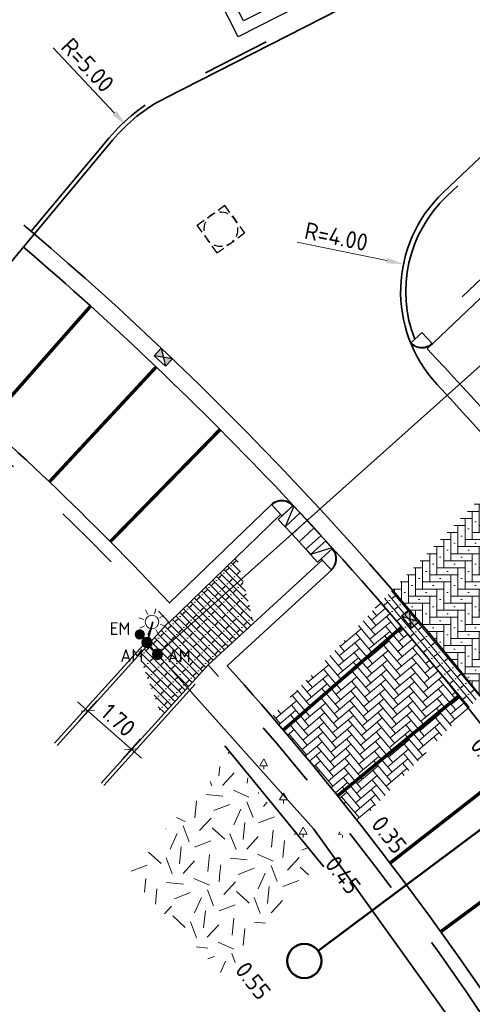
# Model space of a CAD drawing. Header units: metres. Extents: x 109063 to 109671, y 521086 to 521391.
# Tile 11 of 85: x 109131 to 109144, y 521226 to 521254. Entities that reach past the tile are written whole.
import ezdxf
from ezdxf.enums import TextEntityAlignment as Align
from ezdxf.lldxf.tags import DXFTag

# ---------------------------------------------------------------- set-up
doc = ezdxf.new("R2010")
doc.units = ezdxf.units.M
doc.header["$PDMODE"] = 2
for name, pattern in [('NLCS-HIDDEN', [4, 2, -2]), ('VH-OPSLUITBAND-SO', [10, 4, -2, 2, -2]), ('VH-TROTTOIRBAND-SO', [15, 5, -2, 2, -2, 2, -2])]:
    doc.linetypes.add(name, pattern=pattern)
for name, color, linetype, lineweight in [('N-WE-GR-BEPLANTING_NATUUR_BOS-A-200', 92, 'Continuous', 18), ('N-WE-GR-GRAS-A-200', 62, 'Continuous', 18), ('N-WE-IE-MEUBILAIR_WEGMEUBILAIR_CONTAINER-S', 7, 'Continuous', 25), ('N-WE-KL-ET_LS_OV_LICHTMAST-S', 190, 'Continuous', 25), ('N-WE-OV-HULPSTUK_MOF-S-200', 190, 'Continuous', 25), ('N-WE-OV-KABEL_GROEP3-G', 130, 'OV-KABEL-SO', 35), ('N-WE-RI-HWA_KOLK_STRAATKOLK-S-200', 150, 'Continuous', 25), ('N-WE-RI-PUT-S-250', 7, 'Continuous', 25), ('N-WE-VH-KANTOPSLUITING_ELEMENT_INRIT-S', 7, 'Continuous', 25), ('N-WE-VH-KANTOPSLUITING_OPSLUITBAND_100X200-G', 150, 'VH-OPSLUITBAND-SO', 35), ('N-WE-VH-KANTOPSLUITING_TROTTOIRBAND_130 150_160_HOEKBLOK-S', 210, 'Continuous', 25), ('N-WE-VH-KANTOPSLUITING_TROTTOIRBAND_130X150-G', 210, 'VH-TROTTOIRBAND-SO', 35), ('N-WE-VH-KANTVERHARDING_WEG-G', 4, 'Continuous', 35), ('N-WE-VH-VERHARDING_STRAATBAKSTENEN_DIKFORMAAT_ZWART-A-200', 7, 'Continuous', 18), ('N-WE-VW-MARKERING_PARKEERVAK-G', 7, 'NLCS-HIDDEN', 35), ('X-XX-AL-M', 7, 'Continuous', 18), ('X-XX-AL-T25', 7, 'Continuous', 25), ('X-XX-AL-VERWIJZING-S', 7, 'Continuous', 25)]:
    doc.layers.add(name, color=color, linetype=linetype, lineweight=lineweight)
doc.layers.add('N-WE-OG-HULPLIJN-G', color=50, linetype='Continuous', lineweight=35, plot=False)
for name, color, linetype, lineweight, true_color in [('N-WE-OV-KABEL_AANSLUITKABEL-G', 3, 'OV-KABEL-SO', 35, 0x00ff00), ('N-WE-VH-KANTOPSLUITING_TROTTOIRBAND_400-G', 6, 'VH-TROTTOIRBAND-SO', 35, 0xff00ff), ('N-WE-VH-VERHARDING_STRAATBAKSTEEN-A', 7, 'Continuous', 18, 0xa50029), ('N-WE-VH-VERHARDING_STRAATBAKSTEEN_VOETPAD-A', 7, 'Continuous', 18, 0xe60000)]:
    doc.layers.add(name, color=color, linetype=linetype, lineweight=lineweight, true_color=true_color)
doc.layers.get('0').freeze()
doc.styles.add('NLCS-ISO', font='NLCS-ISO.ttf')
doc.styles.add('NLCS-ISO-M200-T25', font='NLCS-ISO.ttf', dxfattribs={"height": 0.5})
doc.styles.get("Standard").update_dxf_attribs({"font": 'isocpeur.ttf'})
tags = doc.linetypes.add('OV-KABEL-SO', pattern='A,4,-1,[103,NLCS.SHX,S=0.75,R=0,X=0,Y=0],-1,4,-1.5,["0V",Standard,S=1,R=0,X=0,Y=-0.5],-3', length=14.5).pattern_tags.tags
tags[18] = DXFTag(74, 10)
doc.dimstyles.new('NLCS-M200-T25-PIJL_L2_H2', dxfattribs={"dimscale": 0.2, "dimtxt": 2.5, "dimasz": 2.5, "dimexe": 2, "dimexo": 2, "dimgap": 0.7, "dimtad": 1, "dimzin": 0, "dimdsep": 46, "dimtxsty": 'NLCS-ISO-M200-T25', "dimcen": 0, "dimdle": 2, "dimclrd": 256, "dimclre": 256, "dimclrt": 256, "dimazin": 0, "dimtfac": 1, "dimtdec": 3, "dimtofl": 0, "dimtmove": 0, "dimatfit": 3, "dimfxl": 2, "dimfxlon": 1, "dimtfillclr": 256, "dimtolj": 1, "dimtzin": 0, "dimlwd": -1, "dimlwe": -1, "dimarcsym": 0})
doc.dimstyles.new('NLCS-M200-T25-SCHRAP_L2_H2', dxfattribs={"dimscale": 0.2, "dimtxt": 2.5, "dimasz": 1.4, "dimexe": 2, "dimexo": 2, "dimgap": 0.7, "dimtad": 1, "dimzin": 0, "dimdsep": 46, "dimtxsty": 'NLCS-ISO-M200-T25', "dimblk": 'OBLIQUE', "dimcen": 0, "dimdle": 2, "dimclrd": 256, "dimclre": 256, "dimclrt": 256, "dimazin": 0, "dimtfac": 1, "dimtdec": 3, "dimtofl": 0, "dimtmove": 0, "dimatfit": 3, "dimldrblk": 'OBLIQUE', "dimfxl": 2, "dimfxlon": 1, "dimtfillclr": 256, "dimtolj": 1, "dimtzin": 0, "dimlwd": -1, "dimlwe": -1, "dimarcsym": 0})
pattern_1 = [(40, (0, 0), (0.02465136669, 0.28176641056), [0.8, -0.4]), (310, (-0.38567, 0.45963), (0.02465136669, 0.28176641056), [0.8, -0.4])]
pattern_2 = [(20.83497584, (0, 0), (1.15786235, 2.580572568), [0.5, -1.5]), (20.83497584, (0.6013, 1.5128), (1.15786235, 2.580572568), [0.5, -1.5]), (110.83497584, (-0.062, 0.7254), (-2.580572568, 1.15786235), [0.5, -1.5]), (110.83497584, (0.4367, 1.6641), (-2.580572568, 1.15786235), [0.5, -1.5]), (65.83497584, (-0.1241, 1.4507), (-0.711355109, 1.869217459), [0.5, -2.328427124]), (155.83497584, (1.028, 0.3912), (-1.869217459, -0.711355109), [0.5, -2.328427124]), (47.40002704, (0.2539, 0.7386), (1.8692174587, 0.7113551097), [0.5, -3.972135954]), (47.40002704, (0.7394, 1.9933), (1.8692174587, 0.7113551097), [0.5, -3.972135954]), (84.26992466, (1.30845, 0.49795), (-0.7113551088, 1.869217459), [0.5, -3.972135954]), (84.26992466, (0.1472, 1.019), (-0.7113551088, 1.869217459), [0.5, -3.972135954]), (84.26992466, (0.9793, 0.8007), (-0.7113551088, 1.869217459), [0.5, -3.972135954]), (137.40002704, (-0.39125, 1.0281), (-0.7113551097, 1.8692174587), [0.5, -3.972135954]), (174.26992466, (0.2671, 0.42265), (-1.869217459, -0.7113551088), [0.5, -3.972135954])]

# ---------------------------------------------------------------- blocks, each defined once
blk = doc.blocks.new('*U388')
at = {"color": 0, "linetype": 'ByBlock', "lineweight": 50}
blk.add_lwpolyline([(200.83, 0), (0, 0)], dxfattribs=at)
blk.add_circle((-2.5, 0), 2.5, dxfattribs=at)
at = {"color": 0, "linetype": 'ByBlock', "style": 'NLCS-ISO'}
blk.add_attdef('NPROFNR', text='', height=5, dxfattribs=at).set_placement((205.83, 0), align=Align.MIDDLE_CENTER)
blk = doc.blocks.new('*D190')
at = {"layer": 'Defpoints', "color": 0, "transparency": 16777216}
for p in [(109141.844, 521247.324), (109145.762, 521246.517)]:
    blk.add_point(p, dxfattribs=at)
at = {"layer": 'X-XX-AL-M', "transparency": 16777216}
blk.add_line((109138.729, 521247.966), (109141.354, 521247.425), dxfattribs=at)
blk.add_solid([(109141.371, 521247.507), (109141.337, 521247.344), (109141.844, 521247.324)], dxfattribs=at)
at = {"layer": 'X-XX-AL-M', "transparency": 16777216, "insert": (109139.876, 521248.128), "char_height": 0.5, "attachment_point": 5, "rotation": 348.3542, "style": 'NLCS-ISO-M200-T25', "bg_fill": 3, "box_fill_scale": 1.1, "bg_fill_color": 256, "bg_fill_true_color": 13158600, "bg_fill_transparency": 0}
blk.add_mtext('\\A1;R=4.00', dxfattribs=at)
blk = doc.blocks.new('SRI-KOLK_STRAAT-SO')
h = blk.add_hatch(color=256)
h.dxf.hatch_style = 1
h.paths.add_polyline_path([(-1.125, 1.5), (-1.125, 0), (0, 0.75)])
h.paths.add_polyline_path([(1.125, 1.5), (0, 0.75), (1.125, 0)])
for p, q in [((-1.125, 0), (1.125, 1.5)), ((1.125, 0), (-1.125, 1.5))]:
    blk.add_line(p, q)
blk.add_lwpolyline([(-1.125, 0), (1.125, 0), (1.125, 1.5), (-1.125, 1.5)], close=True)
blk = doc.blocks.new('*D263')
at = {"layer": 'Defpoints', "color": 0, "transparency": 16777216}
for p in [(109133.72, 521251.383), (109137.151, 521247.745)]:
    blk.add_point(p, dxfattribs=at)
at = {"layer": 'X-XX-AL-M', "transparency": 16777216}
blk.add_line((109131.573, 521253.66), (109133.377, 521251.746), dxfattribs=at)
blk.add_solid([(109133.438, 521251.804), (109133.317, 521251.689), (109133.72, 521251.383)], dxfattribs=at)
at = {"layer": 'X-XX-AL-M', "transparency": 16777216, "insert": (109132.587, 521253.153), "char_height": 0.5, "attachment_point": 5, "rotation": 313.3252, "style": 'NLCS-ISO-M200-T25'}
blk.add_mtext('\\A1;R=5.00', dxfattribs=at)
blk = doc.blocks.new('SKL-ET_OV_LICHTMAST-SO')
at = {"color": 0, "linetype": 'ByBlock', "lineweight": 18}
for points in [[(0, 2), (0, 1.25)], [(-1.25, 0), (-2, 0)], [(-1.41, 1.41), (-0.88, 0.88)], [(0.88, 0.88), (1.41, 1.41)], [(2, 0), (1.25, 0)], [(-1.41, -1.41), (-0.88, -0.88)], [(0, -1.25), (0, -2)], [(0.88, -0.88), (1.41, -1.41)]]:
    blk.add_lwpolyline(points, dxfattribs=at)
blk.add_circle((0, 0), 1, dxfattribs=at)
blk = doc.blocks.new('_Oblique')
at = {"color": 0, "linetype": 'ByBlock', "lineweight": -2}
blk.add_line((-0.5, -0.5), (0.5, 0.5), dxfattribs=at)
blk = doc.blocks.new('*D279')
at = {"layer": 'Defpoints', "color": 0, "transparency": 16777216}
for p in [(109131.825, 521233.362), (109133.863, 521233.103), (109133.1, 521232.238)]:
    blk.add_point(p, dxfattribs=at)
at = {"layer": 'X-XX-AL-M', "transparency": 16777216}
for p, q in [((109132.289, 521234.492), (109134.163, 521232.838)), ((109132.324, 521233.928), (109132.854, 521234.527)), ((109133.599, 521232.803), (109134.128, 521233.403))]:
    blk.add_line(p, q, dxfattribs=at)
at = {"layer": 'X-XX-AL-M', "transparency": 16777216, "xscale": 0.28, "yscale": 0.28, "zscale": 0.28}
for p, rotation in [((109132.589, 521234.228), 138.5698902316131), ((109133.863, 521233.103), 318.5698902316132)]:
    blk.add_blockref('_Oblique', p, dxfattribs=dict(at, rotation=rotation))
at = {"layer": 'X-XX-AL-M', "transparency": 16777216, "insert": (109133.484, 521233.958), "char_height": 0.5, "attachment_point": 5, "rotation": 318.5699, "style": 'NLCS-ISO-M200-T25'}
blk.add_mtext('\\A1;1.70', dxfattribs=at)
blk = doc.blocks.new('SVH-INRITELEMENT_130 150_600X200X300_RECHTS')
for p, q in [((0, 0.6), (0.3, 0.6)), ((0, 0), (0, 0.6)), ((0.269, 0), (0, 0.6)), ((0.3, 0), (0.3, 0.6)), ((0, 0), (0.3, 0))]:
    blk.add_line(p, q)
blk = doc.blocks.new('SVH-INRITELEMENT_130 150_600X200X300_LINKS')
for p, q in [((0, 0.6), (0.3, 0.6)), ((0, 0), (0, 0.6)), ((0.031, 0), (0.3, 0.6)), ((0.3, 0), (0.3, 0.6)), ((0, 0), (0.3, 0))]:
    blk.add_line(p, q)
blk = doc.blocks.new('SVH-INRITELEMENT_130 150_600X200X300_MIDDEN')
for p, q in [((0, 0.6), (0.3, 0.6)), ((0, 0), (0, 0.6)), ((0.3, 0), (0.3, 0.6)), ((0, 0), (0.3, 0))]:
    blk.add_line(p, q)
blk = doc.blocks.new('SRI-PUT_OPHOOGTEBRENGEN-SO')
for p, q in [((-0.5, 2), (0.5, 2)), ((-2, -0.5), (-2, 0.5)), ((2, -0.5), (2, 0.5)), ((-0.5, -2), (0.5, -2))]:
    blk.add_line(p, q)
for points in [[(-1, 2), (-2, 2), (-2, 1)], [(1, 2), (2, 2), (2, 1)], [(-1, -2), (-2, -2), (-2, -1)], [(1, -2), (2, -2), (2, -1)]]:
    blk.add_lwpolyline(points)
for start, end in [(120, 150), (75.5225, 104.4775), (30, 60), (165.5225, 194.4775), (345.5225, 14.4775), (210, 240), (300, 330), (255.5225, 284.4775)]:
    blk.add_arc((0, 0), 2, start, end)
blk = doc.blocks.new('SVH-TROTTOIRBAND HOEKBLOK_130 150X160_R450_H90UITW_VB-MM')
at = {"linetype": 'Continuous'}
for q in [(450, 450), (0, 0)]:
    blk.add_line((0, 450), q, dxfattribs=at)
for radius in [450, 430]:
    blk.add_arc((0, 450), radius, 270, 0, dxfattribs=at)
blk = doc.blocks.new('SIE-WEG_CONTAINER_AFVAL')
for p, q in [((-0.75, -0.75), (-0.75, 0.75)), ((-0.75, 0.75), (0.75, 0.75)), ((0, 0.487), (-0.325, 0.675)), ((0, 0.487), (0.325, 0.675)), ((0.75, 0.75), (0.75, -0.75)), ((-0.487, -0.487), (-0.487, 0.487)), ((-0.487, 0.487), (0.487, 0.487)), ((0.487, 0.487), (0.487, -0.487)), ((0.487, -0.487), (-0.487, -0.487)), ((0.75, -0.75), (-0.75, -0.75))]:
    blk.add_line(p, q)
at = {"style": 'NLCS-ISO'}
blk.add_text('A', height=0.525, dxfattribs=at).set_placement((0, 0), align=Align.MIDDLE_CENTER)
blk = doc.blocks.new('SOV-HULP_MOF_AFTAKMOF-SO')
h = blk.add_hatch(color=256)
h.dxf.hatch_style = 1
edge = h.paths.add_edge_path()
edge.add_arc((0, 0), 1, 180, 360)
edge.add_arc((0, 0), 1, 0, 180)
at = {"flags": 128}
blk.add_lwpolyline([(-1, 0, 1), (1, 0, 1)], format="xyb", close=True, dxfattribs=at)
at = {"style": 'NLCS-ISO'}
blk.add_attdef('AM', text='', height=2.5, dxfattribs=at).set_placement((0, 3), align=Align.MIDDLE)
at = {"style": 'NLCS-ISO', "flags": 1}
for tag, p in [('OMSCHRIJVING_LEGENDA', (0, -8.43)), ('LOCATIE', (0, -12.22)), ('MASTNUMMER', (0, -16)), ('VAN', (0, -19.78)), ('NAAR', (0, -23.57)), ('AFTAKKING', (0, -27.35)), ('VOEDINGSPUNT', (0, -31.14)), ('GROEPSNUMMER', (0, -34.92)), ('POSITIE_X', (0, -38.71)), ('POSITIE_Y', (0, -42.49)), ('OVERIGE_OPMERKING(EN)_2', (0, -50.06))]:
    blk.add_attdef(tag, p, '', height=1.8, dxfattribs=at)
at = {"style": 'NLCS-ISO'}
blk.add_attdef('OVERIGE_OPMERKING(EN)_1', (0, -46.28), '', height=1.8, dxfattribs=at)
blk = doc.blocks.new('SOV-HULP_MOF_EINDMOF-SO')
h = blk.add_hatch(color=256)
h.dxf.hatch_style = 1
edge = h.paths.add_edge_path()
edge.add_arc((0, 0), 1, 180, 360)
edge.add_arc((0, 0), 1, 0, 180)
at = {"style": 'NLCS-ISO'}
blk.add_attdef('SOORT_MOF', text='', height=2.5, dxfattribs=at).set_placement((0, 3), align=Align.MIDDLE)
at = {"style": 'NLCS-ISO', "flags": 1}
for tag, p in [('OMSCHRIJVING_LEGENDA', (0, -8.43)), ('LOCATIE', (0, -12.22)), ('MASTNUMMER', (0, -16)), ('VAN', (0, -19.78)), ('NAAR', (0, -23.57)), ('AFTAKKING', (0, -27.35)), ('VOEDINGSPUNT', (0, -31.14)), ('GROEPSNUMMER', (0, -34.92)), ('POSITIE_X', (0, -38.71)), ('POSITIE_Y', (0, -42.49)), ('OVERIGE_OPMERKING(EN)_2', (0, -50.06))]:
    blk.add_attdef(tag, p, '', height=1.8, dxfattribs=at)
at = {"style": 'NLCS-ISO'}
blk.add_attdef('OVERIGE_OPMERKING(EN)_1', (0, -46.28), '', height=1.8, dxfattribs=at)

msp = doc.modelspace()

# ---------------------------------------------------------------- hatches: boundary and pattern name
at = {"layer": 'N-WE-GR-BEPLANTING_NATUUR_BOS-A-200'}
h = msp.add_hatch(dxfattribs=at)
h.set_pattern_fill('AGR-BOS-SO', color=256, scale=0.2, pattern_type=2)
h.set_pattern_definition([(0, (109286.0104, 521173.618), (0.57735, 1), [0.23094, -0.92376]), (240, (109286.1259, 521173.818), (0.5773504, -1), [0.23094, -0.92376]), (300, (109286.1259, 521173.818), (1.1547004, 2e-07), [0.23094, -0.92376]), (270, (109286.1259, 521173.61804), (0.57735, -1), [0.1, -1.9])])
h.paths.add_polyline_path([(109136.867, 521232.891), (109139.421, 521229.773), (109140.121, 521230.507), (109137.567, 521233.625)])
at = {"layer": 'N-WE-GR-GRAS-A-200', "transparency": 33554687}
h = msp.add_hatch(dxfattribs=at)
h.set_pattern_fill('AGR-GRAS_02', color=256, scale=0.2, angle=20.835, pattern_type=2)
h.set_pattern_definition(pattern_2)
edge = h.paths.add_edge_path()
edge.add_line((109136.28, 521232.275), (109135.271, 521231.189))
edge.add_line((109135.271, 521231.189), (109135.432, 521230.77))
edge.add_arc((109137.149, 521231.428), 1.839, 200.9638, 224.2344)
edge.add_line((109135.831, 521230.145), (109137.833, 521228.048))
edge.add_line((109137.833, 521228.048), (109139.401, 521229.798))
edge.add_line((109139.401, 521229.798), (109137.544, 521231.896))
edge.add_line((109137.544, 521231.896), (109136.726, 521233.063))
edge.add_line((109136.726, 521233.063), (109136.28, 521232.275))
h = msp.add_hatch(dxfattribs=at)
h.set_pattern_fill('AGR-GRAS_02', color=256, scale=0.2, angle=20.835, pattern_type=2)
h.set_pattern_definition(pattern_2)
edge = h.paths.add_edge_path()
edge.add_line((109135.271, 521231.189), (109133.784, 521229.6))
edge.add_line((109133.784, 521229.6), (109133.94, 521229.335))
edge.add_line((109133.94, 521229.335), (109134.288, 521228.865))
edge.add_line((109134.288, 521228.865), (109134.725, 521228.407))
edge.add_line((109134.725, 521228.407), (109136.597, 521226.446))
edge.add_line((109136.597, 521226.446), (109137.833, 521228.048))
edge.add_line((109137.833, 521228.048), (109135.806, 521230.171))
edge.add_arc((109137.165, 521231.468), 1.878, 195.0693, 223.6686, ccw=False)
edge.add_arc((109134.295, 521230.695), 1.094, 15.0693, 26.8584)
at = {"layer": 'N-WE-VH-VERHARDING_STRAATBAKSTEEN-A'}
h = msp.add_hatch(dxfattribs=at)
h.set_pattern_fill('AVH-SBS_DIKFORMAAT_KEPER', color=256, scale=3, pattern_type=2)
h.set_pattern_definition([(0, (0, 0), (0.207, 0.207), [0.828, -0.414]), (270, (0, 0.621), (0.207, 0.207), [0.828, -0.414]), (0, (0.5175, 0.1035), (0.207, 0.207), [0, -1.242]), (0, (0.1035, 0.3105), (0.207, 0.207), [0, -1.242])])
h.paths.add_polyline_path([(109147.574, 521238.324, 0.009667), (109144.985, 521241.405), (109141.52, 521237.771, -0.010162), (109144.093, 521234.673)])
h = msp.add_hatch(dxfattribs=at)
h.set_pattern_fill('AVH-SBS_DIKFORMAAT_HALFST-SO', color=256, scale=3, angle=310, pattern_type=2)
h.set_pattern_definition([(310, (0, 0), (0.114906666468, 0.096418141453), []), (40, (0.3857, -0.4596), (-0.3856725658, 0.4596266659), [0.15, -0.15]), (40, (0.30774, -0.1334), (-0.3856725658, 0.4596266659), [0.15, -0.15]), (310, (0.2503, -0.1816), (0.22981333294, 0.1928362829), [0, -0.3, 0, 0, 0]), (310, (0.3652, -0.0852), (0.22981333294, 0.1928362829), [0, -0.3, 0, 0, 0])])
h.paths.add_polyline_path([(109141.52, 521237.771), (109141.173, 521237.407, -0.010214), (109143.745, 521234.308), (109144.093, 521234.673, 0.010162)])
at = {"layer": 'N-WE-VH-VERHARDING_STRAATBAKSTEEN_VOETPAD-A', "ltscale": 5}
h = msp.add_hatch(dxfattribs=at)
h.set_pattern_fill('AVH-SBS_DIKFORMAAT_HALFST-SO', color=256, scale=3, angle=135, pattern_type=2)
h.set_pattern_definition([(135, (0, 0), (-0.10606601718, -0.10606601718), []), (225, (-0.42426, 0.42426), (0.4242640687, -0.4242640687), [0.15, -0.15]), (225, (-0.3182, 0.10607), (0.4242640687, -0.4242640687), [0.15, -0.15]), (135, (-0.26517, 0.1591), (-0.21213203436, -0.21213203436), [0, -0.3, 0, 0, 0]), (135, (-0.37123, 0.05303), (-0.21213203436, -0.21213203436), [0, -0.3, 0, 0, 0])])
h.paths.add_polyline_path([(109134.094, 521235.874), (109134.759, 521234.075), (109135.444, 521234.833), (109136.118, 521235.579), (109137.453, 521236.804), (109136.958, 521238.742), (109134.975, 521236.823)])
at = {"layer": 'N-WE-VH-VERHARDING_STRAATBAKSTENEN_DIKFORMAAT_ZWART-A-200'}
h = msp.add_hatch(dxfattribs=at)
h.set_pattern_fill('AVH-SBS_LINGEFORMAAT_ELLEBOOG-SO', color=256, scale=2.5, angle=40, pattern_type=2)
h.set_pattern_definition(pattern_1)
h.paths.add_polyline_path([(109141.792, 521236.684, 0.002414), (109141.173, 521237.407), (109137.983, 521234.062, -0.001383), (109138.321, 521233.666)])
h = msp.add_hatch(dxfattribs=at)
h.set_pattern_fill('AVH-SBS_LINGEFORMAAT_ELLEBOOG-SO', color=256, scale=2.5, angle=40, pattern_type=2)
h.set_pattern_definition(pattern_1)
h.paths.add_polyline_path([(109138.321, 521233.666, -0.00665), (109139.911, 521231.737), (109143.462, 521234.662, 0.00665), (109141.792, 521236.684)])
h = msp.add_hatch(dxfattribs=at)
h.set_pattern_fill('AVH-SBS_LINGEFORMAAT_ELLEBOOG-SO', color=256, scale=2.5, angle=40, pattern_type=2)
h.set_pattern_definition(pattern_1)
h.paths.add_polyline_path([(109143.745, 521234.308, 0.00115), (109143.462, 521234.662), (109139.911, 521231.737, -0.002687), (109140.539, 521230.946)])

# ---------------------------------------------------------------- linework, layer by layer
at = {"layer": 'N-WE-OG-HULPLIJN-G', "flags": 128}
msp.add_lwpolyline([(109136.611, 521233.204), (109139.513, 521229.661)], dxfattribs=at)
at = {"layer": 'N-WE-OV-KABEL_AANSLUITKABEL-G', "flags": 128}
msp.add_lwpolyline([(109134.492, 521236.841), (109134.326, 521236.231)], dxfattribs=at)
at = {"layer": 'N-WE-OV-KABEL_GROEP3-G', "flags": 128}
msp.add_lwpolyline([(109134.114, 521236.468), (109139.217, 521230.758), (109144.841, 521222.917), (109148.071, 521217.178), (109149.988, 521212.777)], dxfattribs=at)
at = {"layer": 'N-WE-VH-KANTOPSLUITING_ELEMENT_INRIT-S', "flags": 128}
msp.add_lwpolyline([(109138.984, 521238.963), (109139.121, 521238.811)], dxfattribs=at)
at = {"layer": 'N-WE-VH-KANTOPSLUITING_OPSLUITBAND_100X200-G', "flags": 128}
for points in [[(109131.618, 521233.282), (109134.888, 521236.904)], [(109133.06, 521232.044), (109136.192, 521235.512)]]:
    msp.add_lwpolyline(points, dxfattribs=at)
at = {"layer": 'N-WE-VH-KANTOPSLUITING_TROTTOIRBAND_130X150-G', "flags": 128}
for points in [[(109130.931, 521248.284), (109133.22, 521251.026, -0.101245), (109134.825, 521252.306), (109147.074, 521258.554, -0.258821), (109153.008, 521258.348, -0.258821)], [(109142.175, 521245.117, -0.305136), (109143.114, 521249.312), (109146.381, 521252.407, -0.305136), (109150.62, 521253.117)], [(109142.177, 521245.112, -0.000357), (109142.175, 521245.117, -0.000357)]]:
    msp.add_lwpolyline(points, format="xyb", dxfattribs=at)
at = {"layer": 'N-WE-VH-KANTOPSLUITING_TROTTOIRBAND_400-G', "flags": 128}
for points in [[(109138.242, 521239.984), (109134.975, 521236.823, 0.028745), (109127.194, 521244.242), (109130.716, 521248.463)], [(109139.467, 521238.652), (109136.118, 521235.579, -0.065489), (109149.96, 521215.472), (109150.513, 521214.388), (109154.975, 521216.74)]]:
    msp.add_lwpolyline(points, format="xyb", dxfattribs=at)
at = {"layer": 'N-WE-VH-KANTVERHARDING_WEG-G'}
for points in [[(109137.971, 521240.279), (109134.989, 521237.393, 0.026606), (109127.754, 521244.29), (109133.312, 521250.949, -0.101245), (109134.879, 521252.199), (109147.128, 521258.448, -0.330211), (109154.176, 521257.265, -0.073785), (109174.896, 521228.206), (109176.603, 521224.864, 0.417968), (109177.281, 521224.649), (109216.067, 521245.085), (109216.684, 521245.41, 0.424998), (109217.887, 521249.559), (109217.365, 521250.468), (109220.465, 521252.225), (109221.135, 521251.043, 0.405322), (109225.143, 521249.867), (109232.551, 521253.77)], [(109154.752, 521217.074, 0.066497), (109140.07, 521238.661)]]:
    msp.add_lwpolyline(points, format="xyb", dxfattribs=at)
at = {"layer": 'N-WE-VH-KANTVERHARDING_WEG-G', "flags": 128}
for points in [[(109165.873, 521225.745), (109161.859, 521223.696, -0.398273), (109156.583, 521225.247, 0.055624), (109142.832, 521243.793, -0.411506), (109143.011, 521249.421), (109146.278, 521252.516, -0.416818), (109151.957, 521252.337, -0.056266), (109167.516, 521231.312, -0.429687), (109165.873, 521225.745)], [(109131.022, 521248.206, -0.106347), (109156.287, 521215.057)], [(109142.536, 521244.839), (109145.876, 521248.003, -0.059838), (109161.403, 521227.098), (109157.564, 521224.785)], [(109130.697, 521247.826, -0.026621), (109138.295, 521240.592, -0.026621)], [(109157.564, 521224.785, -0.064587), (109157.015, 521225.499, 0.057944), (109142.536, 521244.839)], [(109150.685, 521214.931), (109150.316, 521215.654, 0.06443), (109136.68, 521235.552), (109139.753, 521238.371)]]:
    msp.add_lwpolyline(points, format="xyb", dxfattribs=at)
for points in [[(109130.716, 521248.463), (109131.022, 521248.206)], [(109138.29, 521240.597), (109140.07, 521238.661)], [(109131.693, 521233.215), (109134.962, 521236.837)], [(109132.985, 521232.111), (109136.118, 521235.579)]]:
    msp.add_lwpolyline(points, dxfattribs=at)
at = {"layer": 'N-WE-VH-KANTVERHARDING_WEG-G'}
msp.add_lwpolyline([(109138.295, 521240.592), (109138.295, 521240.592)], dxfattribs=at)
at = {"layer": 'N-WE-VW-MARKERING_PARKEERVAK-G', "ltscale": 0.5, "const_width": 0.1}
for points in [[(109129.631, 521242.638), (109132.672, 521246.091)], [(109131.463, 521240.938), (109134.595, 521244.308)], [(109133.25, 521239.189), (109136.469, 521242.474)], [(109138.321, 521233.666), (109141.792, 521236.684)], [(109139.911, 521231.737), (109143.462, 521234.662)], [(109141.45, 521229.767), (109145.077, 521232.596)], [(109142.936, 521227.756), (109146.637, 521230.488)]]:
    msp.add_lwpolyline(points, dxfattribs=at)

# ---------------------------------------------------------------- block references
at = {"layer": 'N-WE-IE-MEUBILAIR_WEGMEUBILAIR_CONTAINER-S', "xscale": 1.335, "yscale": 1.335, "zscale": 2, "rotation": 27.02533780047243}
msp.add_blockref('SIE-WEG_CONTAINER_AFVAL', (109137.439, 521255.325), dxfattribs=at)
at = {"layer": 'N-WE-KL-ET_LS_OV_LICHTMAST-S', "xscale": 0.2, "yscale": 0.2, "zscale": 0.2, "rotation": 27.7805159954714}
msp.add_blockref('SKL-ET_OV_LICHTMAST-SO', (109134.471, 521236.834), dxfattribs=at)
at = {"layer": 'N-WE-OV-HULPSTUK_MOF-S-200'}
ref = msp.add_blockref('SOV-HULP_MOF_EINDMOF-SO', (109134.114, 521236.468), dxfattribs=dict(at, xscale=0.15, yscale=0.15, zscale=0.2))
ref.add_attrib('SOORT_MOF', 'EM', dxfattribs={"layer": '0', "height": 0.375, "style": 'NLCS-ISO'}).set_placement((109133.537, 521236.639), align=Align.MIDDLE)
ref = msp.add_blockref('SOV-HULP_MOF_AFTAKMOF-SO', (109134.326, 521236.231), dxfattribs=dict(at, xscale=0.15, yscale=0.15, zscale=0.2))
ref.add_attrib('AM', 'AM', dxfattribs={"layer": '0', "height": 0.375, "style": 'NLCS-ISO'}).set_placement((109133.882, 521235.85), align=Align.MIDDLE)
ref = msp.add_blockref('SOV-HULP_MOF_AFTAKMOF-SO', (109134.633, 521235.887), dxfattribs=dict(at, xscale=0.15, yscale=0.15, zscale=0.2))
ref.add_attrib('AM', 'AM', dxfattribs={"layer": '0', "height": 0.375, "style": 'NLCS-ISO'}).set_placement((109135.27, 521235.838), align=Align.MIDDLE)
at = {"layer": 'N-WE-RI-HWA_KOLK_STRAATKOLK-S-200', "xscale": 0.2, "yscale": 0.2, "zscale": 0.2}
for p, rotation in [((109134.908, 521244.699), 136.5256890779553), ((109141.931, 521236.831), 309.0132126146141)]:
    msp.add_blockref('SRI-KOLK_STRAAT-SO', p, dxfattribs=dict(at, rotation=rotation))
at = {"layer": 'N-WE-RI-PUT-S-250', "xscale": 0.25, "yscale": 0.25, "zscale": 0.25, "rotation": 305.2460222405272}
msp.add_blockref('SRI-PUT_OPHOOGTEBRENGEN-SO', (109136.492, 521248.344), dxfattribs=at)
at = {"layer": 'N-WE-VH-KANTOPSLUITING_ELEMENT_INRIT-S'}
for name, p, rotation in [('SVH-INRITELEMENT_130 150_600X200X300_RECHTS', (109138.813, 521240.032), 133.1847966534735), ('SVH-INRITELEMENT_130 150_600X200X300_MIDDEN', (109139.018, 521239.813), 132.9467493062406), ('SVH-INRITELEMENT_130 150_600X200X300_MIDDEN', (109139.222, 521239.593), 132.8325584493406), ('SVH-INRITELEMENT_130 150_600X200X300_MIDDEN', (109139.427, 521239.368), 132.4474635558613), ('SVH-INRITELEMENT_130 150_600X200X300_LINKS', (109139.768, 521238.988), 131.884069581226)]:
    msp.add_blockref(name, p, dxfattribs=dict(at, rotation=rotation))
at = {"layer": 'N-WE-VH-KANTOPSLUITING_TROTTOIRBAND_130 150_160_HOEKBLOK-S'}
for p, xscale, yscale, zscale, rotation in [((109142.057, 521245.004), 0.001, 0.001, 0.001, 313.4513941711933), ((109138.608, 521240.251), 0.001, 0.001, 0.001, 132.5949111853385), ((109139.734, 521238.353), 0.0009999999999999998, 0.0009999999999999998, 0.0009999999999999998, 41.8840695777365)]:
    msp.add_blockref('SVH-TROTTOIRBAND HOEKBLOK_130 150X160_R450_H90UITW_VB-MM', p, dxfattribs=dict(at, xscale=xscale, yscale=yscale, zscale=zscale, rotation=rotation))
at = {"layer": 'X-XX-AL-VERWIJZING-S', "xscale": 0.2, "yscale": 0.2, "zscale": 0.2, "rotation": 36.73936879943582}
msp.add_blockref('*U388', (109139.339, 521227.198), dxfattribs=at).add_auto_attribs({'NPROFNR': '6'})

# ---------------------------------------------------------------- texts
at = {"layer": 'X-XX-AL-T25', "char_height": 0.5, "attachment_point": 1, "rotation": 307.8516, "style": 'NLCS-ISO-M200-T25'}
for s, insert in [('0.24', (109144.167, 521233.515)), ('0.35', (109141.267, 521231.205)), ('0.45', (109139.908, 521230.036)), ('0.55', (109137.275, 521226.931))]:
    msp.add_mtext_dynamic_manual_height_columns(s, width=1.41981, gutter_width=2.5, heights=[0], dxfattribs=dict(at, insert=insert))

# ---------------------------------------------------------------- dimensions: what is measured, and where the dimension line sits
at = {"layer": 'X-XX-AL-M'}
dim = msp.add_radius_dim(center=(109137.151, 521247.745), mpoint=(109133.72, 521251.383), dimstyle='NLCS-M200-T25-PIJL_L2_H2', override={"dimpost": 'R=<>'}, dxfattribs=at)
dim.commit()
dim.dimension.update_dxf_attribs({"geometry": '*D263', "text_midpoint": (109132.587, 521253.153)})
dim = msp.add_aligned_dim(p1=(109131.825, 521233.362), p2=(109133.1, 521232.238), distance=1.154, dimstyle='NLCS-M200-T25-SCHRAP_L2_H2', dxfattribs=at)
dim.commit()
dim.dimension.update_dxf_attribs({"geometry": '*D279', "text_midpoint": (109133.484, 521233.958)})

# ---------------------------------------------------------------- next in the draw order: dimensions: what is measured, and where the dimension line sits
dim = msp.add_radius_dim(center=(109145.762, 521246.517), mpoint=(109141.844, 521247.324), dimstyle='NLCS-M200-T25-PIJL_L2_H2', override={"dimpost": 'R=<>', "dimtfill": 1}, dxfattribs=at)
dim.commit()
dim.dimension.update_dxf_attribs({"geometry": '*D190', "text_midpoint": (109139.876, 521248.128)})

# ---------------------------------------------------------------- next in the draw order: linework, layer by layer
at = {"layer": 'N-WE-OV-KABEL_AANSLUITKABEL-G', "flags": 128}
msp.add_lwpolyline([(109147.779, 521247.636), (109134.633, 521235.887)], dxfattribs=at)
at = {"layer": 'N-WE-VH-KANTOPSLUITING_TROTTOIRBAND_400-G', "flags": 128}
msp.add_lwpolyline([(109157.823, 521224.474), (109161.943, 521226.956, 0.061649), (109145.891, 521248.568), (109142.418, 521245.278)], format="xyb", dxfattribs=at)

doc.saveas('drawing.dxf')
